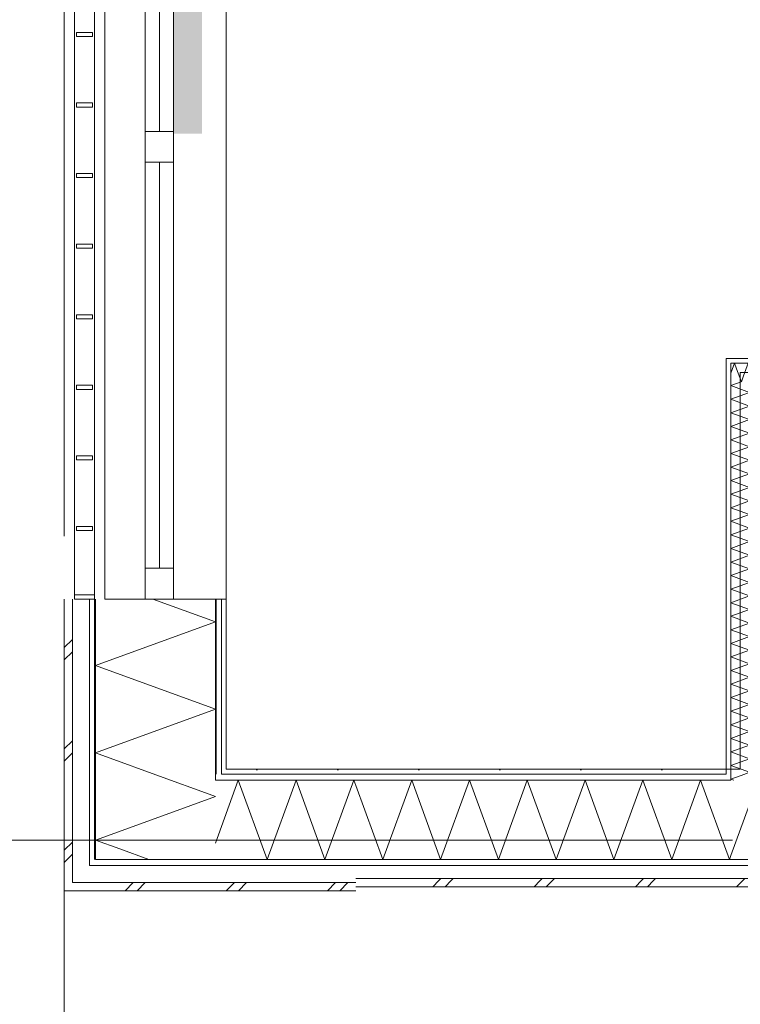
# Model space of a CAD drawing. Header units: millimetres. Extents: x -14925 to 266687, y -3550 to 35834.
# Tile 3 of 244: x -9885 to -8106, y -405 to 2025. Entities that reach past the tile are written whole.
import ezdxf
from ezdxf.enums import TextEntityAlignment as Align

# ---------------------------------------------------------------- set-up
doc = ezdxf.new("R2010")
doc.units = ezdxf.units.MM
doc.header["$MEASUREMENT"] = 0
doc.linetypes.add('B0204', pattern=[2600, 2000, -200, 200, -200])
for name, color, linetype in [('34 Balustrades', 7, 'Continuous'), ('A Stramien', 7, 'Continuous'), ('New_21 Buitenwanden', 7, 'Continuous'), ('New_21 Buitenwanden 2D arcering', 7, 'Continuous'), ('New_21 Buitenwanden Doorsnede-arcering', 7, 'Continuous'), ('New_21 Buitenwanden Laagscheidingslijnen', 7, 'Continuous'), ('New_21 Buitenwanden Ramen', 7, 'Continuous'), ('New_22 C Binnenwanden', 7, 'Continuous'), ('New_22 C Binnenwanden Doorsnede-arcering', 7, 'Continuous'), ('New_22 C Binnenwanden Laagscheidingslijnen', 7, 'Continuous'), ('New_Z Gebruiksopp Zone omranding', 7, 'Continuous'), ('Tekst_dim 1_ 100 .DO', 7, 'Continuous')]:
    doc.layers.add(name, color=color, linetype=linetype)
doc.styles.add('GENERATED_STYLE_2', font='verdana.ttf')
doc.dimstyles.new('GENERATED_STYLE__1', dxfattribs={"dimtxt": 400, "dimasz": 380, "dimexe": 0.18, "dimexo": 0.0625, "dimgap": 0, "dimtad": 1, "dimdec": 0, "dimzin": 0, "dimdsep": 46, "dimtxsty": 'GENERATED_STYLE_2', "dimblk": 'ARROWHEAD_7', "dimblk1": 'ARROWHEAD_7', "dimblk2": 'ARROWHEAD_7', "dimcen": 0.09, "dimse1": 1, "dimse2": 1, "dimclrd": 9, "dimclre": 9, "dimclrt": 9, "dimadec": 1, "dimazin": 0, "dimtfac": 1, "dimtdec": 4, "dimtmove": 0, "dimatfit": 3, "dimfxl": 1, "dimtolj": 1, "dimtzin": 0, "dimarcsym": 0})
pattern_1 = [(0, (0, 0), (0, 100), [])]
pattern_2 = [(90, (0, 0), (-100, 0), [])]
pattern_3 = [(0, (0, 0), (0, 346.41), [0, -200]), (0, (100, 173.2), (0, 346.41), [0, -200])]
pattern_4 = [(270, (0, 0), (100, 0), [])]

# ---------------------------------------------------------------- blocks, each defined once
blk = doc.blocks.new('*X950')
at = {"layer": 'New_22 C Binnenwanden Doorsnede-arcering', "color": 7, "linetype": 'Continuous', "lineweight": 0}
for p, q in [((-8129, 1152.8), (-8122.5, 1170.5)), ((-8103.4, 1131), (-8115.1, 1163.1)), ((-8103.4, 1131), (-8098, 1146))]:
    blk.add_line(p, q, dxfattribs=at)
blk = doc.blocks.new('*X951')
at = {"layer": 'New_22 C Binnenwanden Doorsnede-arcering', "color": 7, "linetype": 'Continuous', "lineweight": 0}
for p, q in [((-8122.5, 1170.5), (-8120.2, 1177)), ((-8115.1, 1163.1), (-8120.2, 1177)), ((-8098, 1146), (-8086.7, 1177)), ((-8083, 1166.9), (-8086.7, 1177))]:
    blk.add_line(p, q, dxfattribs=at)
blk = doc.blocks.new('*X952')
at = {"layer": 'New_22 C Binnenwanden Doorsnede-arcering', "color": 7, "linetype": 'Continuous', "lineweight": 0}
for p, q in [((-8069.9, 1131), (-8083, 1166.9)), ((-8069.9, 1131), (-8053.2, 1177)), ((-8036.5, 1131), (-8053.2, 1177)), ((-8036.5, 1131), (-8019.7, 1177)), ((-8003, 1131), (-8019.7, 1177)), ((-8003, 1131), (-7986.2, 1177)), ((-7969.5, 1131), (-7986.2, 1177)), ((-7969.5, 1131), (-7952.7, 1177)), ((-7936, 1131), (-7952.7, 1177)), ((-7936, 1131), (-7919.3, 1177)), ((-7902.5, 1131), (-7919.3, 1177)), ((-7902.5, 1131), (-7885.8, 1177)), ((-7869, 1131), (-7885.8, 1177)), ((-7869, 1131), (-7852.3, 1177)), ((-7835.6, 1131), (-7852.3, 1177)), ((-7835.6, 1131), (-7818.8, 1177)), ((-7802.1, 1131), (-7818.8, 1177)), ((-7802.1, 1131), (-7785.3, 1177)), ((-7768.6, 1131), (-7785.3, 1177)), ((-7768.6, 1131), (-7751.8, 1177)), ((-7735.1, 1131), (-7751.8, 1177)), ((-7735.1, 1131), (-7718.4, 1177)), ((-7701.6, 1131), (-7718.4, 1177)), ((-7701.6, 1131), (-7684.9, 1177)), ((-7668.1, 1131), (-7684.9, 1177)), ((-7668.1, 1131), (-7651.4, 1177)), ((-7634.6, 1131), (-7651.4, 1177)), ((-7634.6, 1131), (-7617.9, 1177)), ((-7601.2, 1131), (-7617.9, 1177)), ((-7601.2, 1131), (-7584.4, 1177)), ((-7567.7, 1131), (-7584.4, 1177)), ((-7567.7, 1131), (-7550.9, 1177)), ((-7534.2, 1131), (-7550.9, 1177)), ((-7534.2, 1131), (-7517.4, 1177)), ((-7500.7, 1131), (-7517.4, 1177)), ((-7500.7, 1131), (-7484, 1177)), ((-7467.2, 1131), (-7484, 1177)), ((-7467.2, 1131), (-7450.5, 1177)), ((-7433.7, 1131), (-7450.5, 1177)), ((-7433.7, 1131), (-7417, 1177)), ((-7400.2, 1131), (-7417, 1177)), ((-7400.2, 1131), (-7383.5, 1177)), ((-7366.8, 1131), (-7383.5, 1177)), ((-7366.8, 1131), (-7350, 1177)), ((-7333.3, 1131), (-7350, 1177)), ((-7333.3, 1131), (-7316.5, 1177)), ((-7299.8, 1131), (-7316.5, 1177)), ((-7299.8, 1131), (-7283, 1177)), ((-7266.3, 1131), (-7283, 1177)), ((-7266.3, 1131), (-7249.6, 1177)), ((-7232.8, 1131), (-7249.6, 1177)), ((-7232.8, 1131), (-7216.1, 1177)), ((-7199.3, 1131), (-7216.1, 1177)), ((-7199.3, 1131), (-7182.6, 1177)), ((-7165.8, 1131), (-7182.6, 1177)), ((-7165.8, 1131), (-7149.1, 1177)), ((-7133, 1132.8), (-7149.1, 1177))]:
    blk.add_line(p, q, dxfattribs=at)
blk = doc.blocks.new('*X953')
at = {"layer": 'New_22 C Binnenwanden Doorsnede-arcering', "color": 7, "linetype": 'Continuous', "lineweight": 0}
for p, q in [((-7132.4, 1131), (-7115.6, 1177)), ((-7098.9, 1131), (-7115.6, 1177)), ((-7098.9, 1131), (-7087, 1163.6)), ((-7132.4, 1131), (-7133, 1132.8))]:
    blk.add_line(p, q, dxfattribs=at)
blk = doc.blocks.new('*X954')
at = {"layer": 'New_22 C Binnenwanden Doorsnede-arcering', "color": 7, "linetype": 'Continuous', "lineweight": 0}
for p, q in [((-7087, 1163.6), (-7082.1, 1177)), ((-7065.4, 1131), (-7082.1, 1177)), ((-7065.4, 1131), (-7048.6, 1177)), ((-7031.9, 1131), (-7048.6, 1177)), ((-7031.9, 1131), (-7015.2, 1177)), ((-6998.4, 1131), (-7015.2, 1177)), ((-6998.4, 1131), (-6981.7, 1177)), ((-6964.9, 1131), (-6981.7, 1177)), ((-6964.9, 1131), (-6948.2, 1177)), ((-6931.4, 1131), (-6948.2, 1177)), ((-6931.4, 1131), (-6914.7, 1177)), ((-6898, 1131), (-6914.7, 1177)), ((-6898, 1131), (-6881.2, 1177)), ((-6864.5, 1131), (-6881.2, 1177)), ((-6864.5, 1131), (-6847.7, 1177)), ((-6831, 1131), (-6847.7, 1177)), ((-6831, 1131), (-6814.3, 1177)), ((-6797.5, 1131), (-6814.3, 1177)), ((-6797.5, 1131), (-6780.8, 1177)), ((-6764, 1131), (-6780.8, 1177)), ((-6764, 1131), (-6747.3, 1177)), ((-6730.5, 1131), (-6747.3, 1177)), ((-6730.5, 1131), (-6713.8, 1177)), ((-6697.1, 1131), (-6713.8, 1177)), ((-6697.1, 1131), (-6680.3, 1177)), ((-6663.6, 1131), (-6680.3, 1177)), ((-6663.6, 1131), (-6646.8, 1177)), ((-6630.1, 1131), (-6646.8, 1177)), ((-6630.1, 1131), (-6613.3, 1177)), ((-6596.6, 1131), (-6613.3, 1177)), ((-6596.6, 1131), (-6579.9, 1177)), ((-6563.1, 1131), (-6579.9, 1177)), ((-6563.1, 1131), (-6546.4, 1177)), ((-6529.6, 1131), (-6546.4, 1177)), ((-6529.6, 1131), (-6512.9, 1177)), ((-6496.1, 1131), (-6512.9, 1177)), ((-6496.1, 1131), (-6479.4, 1177)), ((-6462.7, 1131), (-6479.4, 1177)), ((-6462.7, 1131), (-6445.9, 1177)), ((-6429.2, 1131), (-6445.9, 1177)), ((-6429.2, 1131), (-6412.4, 1177)), ((-6395.7, 1131), (-6412.4, 1177)), ((-6395.7, 1131), (-6378.9, 1177)), ((-6362.2, 1131), (-6378.9, 1177)), ((-6362.2, 1131), (-6345.5, 1177)), ((-6328.7, 1131), (-6345.5, 1177)), ((-6328.7, 1131), (-6312, 1177)), ((-6295.2, 1131), (-6312, 1177)), ((-6295.2, 1131), (-6278.5, 1177)), ((-6261.7, 1131), (-6278.5, 1177)), ((-6261.7, 1131), (-6245, 1177)), ((-6228.3, 1131), (-6245, 1177)), ((-6228.3, 1131), (-6211.5, 1177)), ((-6194.8, 1131), (-6211.5, 1177)), ((-6194.8, 1131), (-6178, 1177)), ((-6161.3, 1131), (-6178, 1177)), ((-6161.3, 1131), (-6144.5, 1177)), ((-6127.8, 1131), (-6144.5, 1177)), ((-6127.8, 1131), (-6111.1, 1177)), ((-6094.3, 1131), (-6111.1, 1177)), ((-6094.3, 1131), (-6077.6, 1177)), ((-6060.8, 1131), (-6077.6, 1177)), ((-6060.8, 1131), (-6044.1, 1177)), ((-6027.3, 1131), (-6044.1, 1177)), ((-6027.3, 1131), (-6010.6, 1177)), ((-5993.9, 1131), (-6010.6, 1177)), ((-5993.9, 1131), (-5977.1, 1177)), ((-5960.4, 1131), (-5977.1, 1177)), ((-5960.4, 1131), (-5943.6, 1177)), ((-5926.9, 1131), (-5943.6, 1177)), ((-5926.9, 1131), (-5910.1, 1177)), ((-5893.4, 1131), (-5910.1, 1177)), ((-5893.4, 1131), (-5876.7, 1177)), ((-5859.9, 1131), (-5876.7, 1177)), ((-5859.9, 1131), (-5843.2, 1177)), ((-5826.4, 1131), (-5843.2, 1177)), ((-5826.4, 1131), (-5809.7, 1177)), ((-5793, 1131), (-5809.7, 1177)), ((-5793, 1131), (-5776.2, 1177)), ((-5759.5, 1131), (-5776.2, 1177)), ((-5759.5, 1131), (-5742.7, 1177)), ((-5726, 1131), (-5742.7, 1177)), ((-5726, 1131), (-5709.2, 1177)), ((-5692.5, 1131), (-5709.2, 1177)), ((-5692.5, 1131), (-5675.8, 1177)), ((-5659, 1131), (-5675.8, 1177)), ((-5659, 1131), (-5642.3, 1177)), ((-5625.5, 1131), (-5642.3, 1177)), ((-5625.5, 1131), (-5621, 1143.4))]:
    blk.add_line(p, q, dxfattribs=at)
blk = doc.blocks.new('Wall_149_3', base_point=(-5621, 1154))
at = {"layer": 'New_22 C Binnenwanden Doorsnede-arcering', "linetype": 'Continuous', "lineweight": 0, "true_color": 0x000000}
h = blk.add_hatch(dxfattribs=at)
h.set_pattern_fill('325_Houtachtig_plaatmate_E2', color=18, style=0, pattern_type=2)
h.set_pattern_definition(pattern_1)
h.paths.add_polyline_path([(-8141, 1177), (-8129, 1177), (-8141, 1189)])
h = blk.add_hatch(dxfattribs=at)
h.set_pattern_fill('325_Houtachtig_plaatmate_E2', color=18, style=0, pattern_type=2)
h.set_pattern_definition(pattern_1)
h.paths.add_polyline_path([(-8141, 1189), (-8129, 1177), (-8129, 1189)])
h = blk.add_hatch(dxfattribs=at)
h.set_pattern_fill('325_Houtachtig_plaatmate_E2', color=18, style=0, pattern_type=2)
h.set_pattern_definition(pattern_1)
h.paths.add_polyline_path([(-7145, 1189), (-8129, 1189), (-8129, 1177), (-7145, 1177)])
h = blk.add_hatch(dxfattribs=at)
h.set_pattern_fill('325_Houtachtig_plaatmate_E2', color=18, style=0, pattern_type=2)
h.set_pattern_definition(pattern_1)
h.paths.add_polyline_path([(-7133, 1189), (-7145, 1189), (-7145, 1177), (-7133, 1177)])
h = blk.add_hatch(dxfattribs=at)
h.set_pattern_fill('325_Houtachtig_plaatmate_E2', color=18, style=0, pattern_type=2)
h.set_pattern_definition(pattern_1)
h.paths.add_polyline_path([(-7075, 1189), (-7087, 1189), (-7087, 1177), (-7075, 1177)])
h = blk.add_hatch(dxfattribs=at)
h.set_pattern_fill('325_Houtachtig_plaatmate_E2', color=18, style=0, pattern_type=2)
h.set_pattern_definition(pattern_1)
h.paths.add_polyline_path([(-7075, 1177), (-5621, 1177), (-5621, 1189), (-7075, 1189)])
h = blk.add_hatch(dxfattribs=at)
h.set_pattern_fill('325_Houtachtig_plaatmate_E2', color=18, style=0, pattern_type=2)
h.set_pattern_definition(pattern_1)
h.paths.add_polyline_path([(-8083, 1119), (-8071, 1119), (-8083, 1131)])
h = blk.add_hatch(dxfattribs=at)
h.set_pattern_fill('325_Houtachtig_plaatmate_E2', color=18, style=0, pattern_type=2)
h.set_pattern_definition(pattern_1)
h.paths.add_polyline_path([(-8083, 1131), (-8071, 1119), (-8071, 1131)])
h = blk.add_hatch(dxfattribs=at)
h.set_pattern_fill('325_Houtachtig_plaatmate_E2', color=18, style=0, pattern_type=2)
h.set_pattern_definition(pattern_1)
h.paths.add_polyline_path([(-8071, 1119), (-5621, 1119), (-5621, 1131), (-8071, 1131)])
at = {"layer": 'New_22 C Binnenwanden', "color": 1, "linetype": 'Continuous', "lineweight": 0, "flags": 128}
for points in [[(-8141, 1189), (-8141, 1177)], [(-7145, 1189), (-8141, 1189)], [(-5621, 1189), (-7075, 1189)], [(-5621, 1177), (-5621, 1189)], [(-5621, 1131), (-5621, 1177)], [(-8071, 1119), (-5621, 1119)], [(-5621, 1119), (-5621, 1131)]]:
    blk.add_lwpolyline(points, dxfattribs=at)
at = {"layer": 'New_22 C Binnenwanden Laagscheidingslijnen', "color": 1, "linetype": 'Continuous', "lineweight": 0}
for p, q in [((-8129, 1177), (-8129, 1131)), ((-8129, 1177), (-7145, 1177)), ((-7145, 1177), (-7133, 1177)), ((-7133, 1189), (-7133, 1177)), ((-7087, 1177), (-7087, 1189)), ((-7087, 1177), (-7075, 1177)), ((-7075, 1177), (-5621, 1177)), ((-8083, 1131), (-8083, 1119)), ((-8083, 1131), (-7133, 1131)), ((-7133, 1131), (-7087, 1131)), ((-7087, 1131), (-5621, 1131))]:
    blk.add_line(p, q, dxfattribs=at)
at = {"layer": 'New_22 C Binnenwanden', "color": 1, "lineweight": 0}
for name in ['*X950', '*X951', '*X952', '*X953', '*X954']:
    blk.add_blockref(name, (0, 0), dxfattribs=at)
blk = doc.blocks.new('*X962')
at = {"layer": 'New_22 C Binnenwanden Doorsnede-arcering', "color": 7, "linetype": 'Continuous', "lineweight": 0}
for p in [(-8095.2, 163), (-8121.6, 148)]:
    blk.add_line(p, (-8129, 150.7), dxfattribs=at)
blk = doc.blocks.new('*X963')
at = {"layer": 'New_22 C Binnenwanden Doorsnede-arcering', "color": 7, "linetype": 'Continuous', "lineweight": 0}
for q in [(-8103.8, 175), (-8095.2, 163)]:
    blk.add_line((-8083, 167.4), q, dxfattribs=at)
blk = doc.blocks.new('*X964')
at = {"layer": 'New_22 C Binnenwanden Doorsnede-arcering', "color": 7, "linetype": 'Continuous', "lineweight": 0}
for p, q in [((-8103.6, 1131), (-8129, 1121.8)), ((-8083, 1105), (-8129, 1121.8)), ((-8083, 1105), (-8129, 1088.3)), ((-8083, 1071.5), (-8129, 1088.3)), ((-8083, 1071.5), (-8129, 1054.8)), ((-8083, 1038), (-8129, 1054.8)), ((-8083, 1038), (-8129, 1021.3)), ((-8083, 1004.6), (-8129, 1021.3)), ((-8083, 1004.6), (-8129, 987.8)), ((-8083, 971.1), (-8129, 987.8)), ((-8083, 971.1), (-8129, 954.3)), ((-8083, 937.6), (-8129, 954.3)), ((-8083, 937.6), (-8129, 920.8)), ((-8083, 904.1), (-8129, 920.8)), ((-8083, 904.1), (-8129, 887.4)), ((-8083, 870.6), (-8129, 887.4)), ((-8083, 870.6), (-8129, 853.9)), ((-8083, 837.1), (-8129, 853.9)), ((-8083, 837.1), (-8129, 820.4)), ((-8083, 803.6), (-8129, 820.4)), ((-8083, 803.6), (-8129, 786.9)), ((-8083, 770.2), (-8129, 786.9)), ((-8083, 770.2), (-8129, 753.4)), ((-8083, 736.7), (-8129, 753.4)), ((-8083, 736.7), (-8129, 719.9)), ((-8083, 703.2), (-8129, 719.9)), ((-8083, 703.2), (-8129, 686.4)), ((-8083, 669.7), (-8129, 686.4)), ((-8083, 669.7), (-8129, 653)), ((-8083, 636.2), (-8129, 653)), ((-8083, 636.2), (-8129, 619.5)), ((-8083, 602.7), (-8129, 619.5)), ((-8083, 602.7), (-8129, 586)), ((-8083, 569.2), (-8129, 586)), ((-8083, 569.2), (-8129, 552.5)), ((-8083, 535.8), (-8129, 552.5)), ((-8083, 535.8), (-8129, 519)), ((-8083, 502.3), (-8129, 519)), ((-8083, 502.3), (-8129, 485.5)), ((-8083, 468.8), (-8129, 485.5)), ((-8083, 468.8), (-8129, 452.1)), ((-8083, 435.3), (-8129, 452.1)), ((-8083, 435.3), (-8129, 418.6)), ((-8083, 401.8), (-8129, 418.6)), ((-8083, 401.8), (-8129, 385.1)), ((-8083, 368.3), (-8129, 385.1)), ((-8083, 368.3), (-8129, 351.6)), ((-8083, 334.9), (-8129, 351.6)), ((-8083, 334.9), (-8129, 318.1)), ((-8083, 301.4), (-8129, 318.1)), ((-8083, 301.4), (-8129, 284.6)), ((-8083, 267.9), (-8129, 284.6)), ((-8083, 267.9), (-8129, 251.1)), ((-8083, 234.4), (-8129, 251.1)), ((-8083, 234.4), (-8129, 217.7)), ((-8083, 200.9), (-8129, 217.7)), ((-8083, 200.9), (-8129, 184.2)), ((-8103.8, 175), (-8129, 184.2))]:
    blk.add_line(p, q, dxfattribs=at)
blk = doc.blocks.new('Wall_151_3', base_point=(-8106, 1154))
at = {"layer": 'New_22 C Binnenwanden Doorsnede-arcering', "linetype": 'Continuous', "lineweight": 0, "true_color": 0x000000}
h = blk.add_hatch(dxfattribs=at)
h.set_pattern_fill('325_Houtachtig_plaatmate_E2', color=18, style=0, pattern_type=2)
h.set_pattern_definition(pattern_2)
h.paths.add_polyline_path([(-8141, 1177), (-8141, 175), (-8129, 175), (-8129, 1177)])
h = blk.add_hatch(dxfattribs=at)
h.set_pattern_fill('325_Houtachtig_plaatmate_E2', color=18, style=0, pattern_type=2)
h.set_pattern_definition(pattern_2)
h.paths.add_polyline_path([(-8083, 1119), (-8083, 175), (-8071, 175), (-8071, 1119)])
h = blk.add_hatch(dxfattribs=at)
h.set_pattern_fill('325_Houtachtig_plaatmate_E2', color=18, style=0, pattern_type=2)
h.set_pattern_definition(pattern_2)
h.paths.add_polyline_path([(-8129, 175), (-8141, 175), (-8141, 163), (-8129, 163)])
h = blk.add_hatch(dxfattribs=at)
h.set_pattern_fill('325_Houtachtig_plaatmate_E2', color=18, style=0, pattern_type=2)
h.set_pattern_definition(pattern_2)
h.paths.add_polyline_path([(-8071, 175), (-8083, 175), (-8083, 163), (-8071, 163)])
at = {"layer": 'New_21 Buitenwanden Laagscheidingslijnen', "color": 1, "linetype": 'Continuous', "lineweight": 0}
for p, q in [((-8141, 175), (-8141, 163)), ((-8129, 175), (-8129, 163)), ((-8083, 163), (-8083, 175)), ((-8071, 163), (-8071, 175)), ((-8129, 163), (-8129, 148)), ((-8083, 148), (-8083, 163))]:
    blk.add_line(p, q, dxfattribs=at)
at = {"layer": 'New_22 C Binnenwanden', "color": 1, "linetype": 'Continuous', "lineweight": 0, "flags": 128}
for points in [[(-8141, 1177), (-8141, 175)], [(-8071, 175), (-8071, 1119)]]:
    blk.add_lwpolyline(points, dxfattribs=at)
at = {"layer": 'New_22 C Binnenwanden Laagscheidingslijnen', "color": 1, "linetype": 'Continuous', "lineweight": 0}
for p, q in [((-8129, 1177), (-8129, 1131)), ((-8129, 175), (-8129, 1131)), ((-8083, 1131), (-8083, 1119)), ((-8083, 175), (-8083, 1119))]:
    blk.add_line(p, q, dxfattribs=at)
at = {"layer": 'New_22 C Binnenwanden', "color": 1, "lineweight": 0}
for name in ['*X964', '*X963', '*X962']:
    blk.add_blockref(name, (0, 0), dxfattribs=at)
blk = doc.blocks.new('*X980')
at = {"layer": 'New_21 Buitenwanden Doorsnede-arcering', "color": 7, "linetype": 'Continuous', "lineweight": 0}
for p, q in [((-9625, -125), (-9605, -105)), ((-9595, -125), (-9575, -105)), ((-9375, -125), (-9355, -105)), ((-9345, -125), (-9325, -105)), ((-9125, -125), (-9105, -105)), ((-9095, -125), (-9075, -105))]:
    blk.add_line(p, q, dxfattribs=at)
blk = doc.blocks.new('*X981')
at = {"layer": 'New_21 Buitenwanden Doorsnede-arcering', "color": 7, "linetype": 'Continuous', "lineweight": 0}
for p, q in [((-9402, -7.8), (-9345.3, 148)), ((-9274, -48), (-9345.3, 148)), ((-9274, -48), (-9202.6, 148)), ((-9131.3, -48), (-9202.6, 148)), ((-9131.3, -48), (-9059.9, 148)), ((-9055, 134.4), (-9059.9, 148))]:
    blk.add_line(p, q, dxfattribs=at)
blk = doc.blocks.new('Wall_155_3', base_point=(-9375, 175))
at = {"layer": 'New_21 Buitenwanden Doorsnede-arcering', "linetype": 'Continuous', "lineweight": 0, "true_color": 0x000000}
h = blk.add_hatch(dxfattribs=at)
h.set_pattern_fill('720_Gips_0003', color=18, style=0, pattern_type=2)
h.set_pattern_definition(pattern_3)
h.paths.add_polyline_path([(-9387, 166), (-9375, 175), (-9387, 175)])
h = blk.add_hatch(dxfattribs=at)
h.set_pattern_fill('720_Gips_0003', color=18, style=0, pattern_type=2)
h.set_pattern_definition(pattern_3)
h.paths.add_polyline_path([(-9375, 175), (-9387, 166), (-9387, 163), (-9375, 163)])
h = blk.add_hatch(dxfattribs=at)
h.set_pattern_fill('720_Gips_0003', color=18, style=0, pattern_type=2)
h.set_pattern_definition(pattern_3)
h.paths.add_polyline_path([(-9375, 163), (-9055, 163), (-9055, 175), (-9375, 175)])
h = blk.add_hatch(dxfattribs=at)
h.set_pattern_fill('325_Houtachtig_plaatmate_E2', color=18, style=0, pattern_type=2)
h.set_pattern_definition(pattern_1)
h.paths.add_polyline_path([(-9402, 163), (-9402, 154.8), (-9391, 163)])
h = blk.add_hatch(dxfattribs=at)
h.set_pattern_fill('325_Houtachtig_plaatmate_E2', color=18, style=0, pattern_type=2)
h.set_pattern_definition(pattern_1)
h.paths.add_polyline_path([(-9387, 163), (-9391, 163), (-9402, 154.8), (-9402, 148), (-9387, 148)])
h = blk.add_hatch(dxfattribs=at)
h.set_pattern_fill('325_Houtachtig_plaatmate_E2', color=18, style=0, pattern_type=2)
h.set_pattern_definition(pattern_1)
h.paths.add_polyline_path([(-9387, 148), (-9055, 148), (-9055, 163), (-9387, 163)])
h = blk.add_hatch(dxfattribs=at)
h.set_pattern_fill('325_Houtachtig_plaatmate_E2', color=18, style=0, pattern_type=2)
h.set_pattern_definition(pattern_1)
h.paths.add_polyline_path([(-9698, -63), (-9698, -48), (-9713, -48), (-9713, -63)])
h = blk.add_hatch(dxfattribs=at)
h.set_pattern_fill('325_Houtachtig_plaatmate_E2', color=18, style=0, pattern_type=2)
h.set_pattern_definition(pattern_1)
h.paths.add_polyline_path([(-9692.3, -63), (-9672.3, -48), (-9698, -48), (-9698, -63)])
h = blk.add_hatch(dxfattribs=at)
h.set_pattern_fill('325_Houtachtig_plaatmate_E2', color=18, style=0, pattern_type=2)
h.set_pattern_definition(pattern_1)
h.paths.add_polyline_path([(-9692.3, -63), (-9055, -63), (-9055, -48), (-9672.3, -48)])
at = {"layer": 'New_21 Buitenwanden', "color": 9, "linetype": 'Continuous', "lineweight": 0, "flags": 128}
for points in [[(-9055, 175), (-9375, 175)], [(-9775, -125), (-9775, -105)], [(-9775, -125), (-9055, -125)]]:
    blk.add_lwpolyline(points, dxfattribs=at)
at = {"layer": 'New_21 Buitenwanden Laagscheidingslijnen', "color": 9, "linetype": 'Continuous', "lineweight": 0}
for p, q in [((-9387, 175), (-9387, 166)), ((-9402, 163), (-9402, 154.8)), ((-9402, 154.8), (-9402, 148)), ((-9402, 148), (-9387, 148)), ((-9387, 166), (-9387, 163)), ((-9387, 163), (-9375, 163)), ((-9387, 148), (-9055, 148)), ((-9375, 163), (-9055, 163)), ((-9713, -48), (-9713, -63)), ((-9672.3, -48), (-9698, -48)), ((-9672.3, -48), (-9402, -48)), ((-9402, -48), (-9055, -48)), ((-9755, -63), (-9755, -105)), ((-9698, -63), (-9713, -63)), ((-9692.3, -63), (-9698, -63)), ((-9692.3, -63), (-9055, -63)), ((-9748.3, -105), (-9755, -105)), ((-9748.3, -105), (-9713, -105)), ((-9713, -105), (-9055, -105))]:
    blk.add_line(p, q, dxfattribs=at)
at = {"layer": 'New_21 Buitenwanden', "color": 1, "lineweight": 0}
for name in ['*X981', '*X980']:
    blk.add_blockref(name, (0, 0), dxfattribs=at)
blk = doc.blocks.new('Rnx horizontaal 26[17]_3')
at = {"layer": 'New_21 Buitenwanden Ramen', "color": 7, "linetype": 'Continuous', "lineweight": 0}
for p, q in [((-9675, 595), (-9675, 2827)), ((-9675, 2827), (-9655, 2827)), ((-9655, 2827), (-9613, 2827)), ((-9613, 2827), (-9598, 2827)), ((-9598, 2827), (-9575, 2827)), ((-9575, 2751), (-9575, 2827)), ((-9575, 2827), (-9505, 2827)), ((-9575, 2827), (-9505, 2827)), ((-9505, 2827), (-9505, 2751)), ((-9505, 2827), (-9402, 2827)), ((-9505, 2827), (-9402, 2827)), ((-9402, 2827), (-9387, 2827)), ((-9402, 2827), (-9387, 2827)), ((-9387, 2827), (-9375, 2827)), ((-9387, 2827), (-9375, 2827)), ((-9375, 2827), (-9375, 2839)), ((-9375, 2827), (-9375, 2839)), ((-9375, 595), (-9375, 2827)), ((-9505, 2751), (-9575, 2751)), ((-9575, 1749), (-9575, 2751)), ((-9540, 1749), (-9540, 2751)), ((-9505, 2751), (-9505, 1749)), ((-9575, 1711), (-9575, 1749)), ((-9575, 1749), (-9505, 1749)), ((-9505, 1749), (-9505, 1711)), ((-9575, 1673), (-9575, 1711)), ((-9505, 1711), (-9505, 1673)), ((-9505, 1673), (-9575, 1673)), ((-9575, 671), (-9575, 1673)), ((-9540, 671), (-9540, 1673)), ((-9505, 1673), (-9505, 671)), ((-9575, 595), (-9575, 671)), ((-9575, 671), (-9505, 671)), ((-9505, 671), (-9505, 595)), ((-9675, 595), (-9655, 595)), ((-9655, 595), (-9613, 595)), ((-9613, 595), (-9598, 595)), ((-9598, 595), (-9575, 595)), ((-9575, 595), (-9505, 595)), ((-9575, 595), (-9505, 595)), ((-9505, 595), (-9402, 595)), ((-9505, 595), (-9402, 595)), ((-9402, 595), (-9387, 595)), ((-9402, 595), (-9387, 595)), ((-9387, 595), (-9375, 595)), ((-9387, 595), (-9375, 595)), ((-9375, 595), (-9375, 583)), ((-9375, 595), (-9375, 583))]:
    blk.add_line(p, q, dxfattribs=at)
blk = doc.blocks.new('Wall_257_3', base_point=(-9375, 3905))
at = {"layer": 'New_21 Buitenwanden 2D arcering', "linetype": 'Continuous', "lineweight": 0, "true_color": 0xffffff}
blk.add_hatch(color=7, dxfattribs=at).paths.add_polyline_path([(-9505, 2827), (-9505, 1744), (-9435, 1744), (-9435, 2827)])
at = {"layer": 'New_21 Buitenwanden', "color": 9, "linetype": 'Continuous', "lineweight": 0}
for p, q in [((-9675, 595), (-9655, 595)), ((-9655, 595), (-9613, 595)), ((-9613, 595), (-9598, 595)), ((-9598, 595), (-9575, 595)), ((-9575, 595), (-9505, 595)), ((-9505, 595), (-9402, 595)), ((-9402, 595), (-9387, 595)), ((-9387, 595), (-9375, 595)), ((-9375, 595), (-9375, 583))]:
    blk.add_line(p, q, dxfattribs=at)
at = {"layer": 'New_21 Buitenwanden Ramen', "color": 7, "linetype": 'Continuous', "lineweight": 0}
blk.add_blockref('Rnx horizontaal 26[17]_3', (0, 0), dxfattribs=at)
blk = doc.blocks.new('*X1483')
at = {"layer": 'New_21 Buitenwanden Doorsnede-arcering', "color": 7, "linetype": 'Continuous', "lineweight": 0}
for p, q in [((-9444.2, 123.1), (-9402, 107.7)), ((-9523.8, 63.4), (-9402, 107.7)), ((-9637.6, -22), (-9566.1, -48))]:
    blk.add_line(p, q, dxfattribs=at)
blk = doc.blocks.new('*X1485')
at = {"layer": 'New_21 Buitenwanden Doorsnede-arcering', "color": 7, "linetype": 'Continuous', "lineweight": 0}
for p, q in [((-9775, 475), (-9755, 495)), ((-9775, 445), (-9755, 465)), ((-9775, 225), (-9755, 245)), ((-9775, 195), (-9770, 200)), ((-9770, 200), (-9755, 215)), ((-9775, -25), (-9755, -5)), ((-9775, -55), (-9755, -35))]:
    blk.add_line(p, q, dxfattribs=at)
blk = doc.blocks.new('*X1486')
at = {"layer": 'New_21 Buitenwanden Doorsnede-arcering', "color": 7, "linetype": 'Continuous', "lineweight": 0}
for p, q in [((-9556.7, 595), (-9402, 538.7)), ((-9698, 430.9), (-9402, 538.7)), ((-9698, 430.9), (-9402, 323.2)), ((-9698, 215.5), (-9402, 323.2)), ((-9698, 215.5), (-9512.6, 148))]:
    blk.add_line(p, q, dxfattribs=at)
blk = doc.blocks.new('*X1487')
at = {"layer": 'New_21 Buitenwanden Doorsnede-arcering', "color": 7, "linetype": 'Continuous', "lineweight": 0}
for p, q in [((-9512.6, 148), (-9444.2, 123.1)), ((-9698, 0), (-9523.8, 63.4)), ((-9698, 0), (-9637.6, -22))]:
    blk.add_line(p, q, dxfattribs=at)
blk = doc.blocks.new('Wall_258_3', base_point=(-9375, 595))
at = {"layer": 'New_21 Buitenwanden Doorsnede-arcering', "linetype": 'Continuous', "lineweight": 0, "true_color": 0x000000}
h = blk.add_hatch(dxfattribs=at)
h.set_pattern_fill('325_Houtachtig_plaatmate_E2', color=18, style=0, pattern_type=2)
h.set_pattern_definition(pattern_4)
h.paths.add_polyline_path([(-9698, -48), (-9698, 595), (-9713, 595), (-9713, -48)])
h = blk.add_hatch(dxfattribs=at)
h.set_pattern_fill('325_Houtachtig_plaatmate_E2', color=18, style=0, pattern_type=2)
h.set_pattern_definition(pattern_4)
h.paths.add_polyline_path([(-9391, 163), (-9387, 166), (-9387, 595), (-9402, 595), (-9402, 163)])
h = blk.add_hatch(dxfattribs=at)
h.set_pattern_fill('720_Gips_0003', color=18, style=0, pattern_type=2)
h.set_pattern_definition([(270, (0, 0), (346.41, 0), [0, -200]), (270, (173.2, -100), (346.41, 0), [0, -200])])
h.paths.add_polyline_path([(-9375, 175), (-9375, 595), (-9387, 595), (-9387, 175)])
h = blk.add_hatch(dxfattribs=at)
h.set_pattern_fill('325_Houtachtig_plaatmate_E2', color=18, style=0, pattern_type=2)
h.set_pattern_definition(pattern_4)
h.paths.add_polyline_path([(-9387, 166), (-9391, 163), (-9387, 163)])
at = {"layer": 'New_21 Buitenwanden', "color": 9, "linetype": 'Continuous', "lineweight": 0, "flags": 128}
for points in [[(-9775, 595), (-9775, -105)], [(-9375, 175), (-9375, 595)]]:
    blk.add_lwpolyline(points, dxfattribs=at)
at = {"layer": 'New_21 Buitenwanden Laagscheidingslijnen', "color": 9, "linetype": 'Continuous', "lineweight": 0}
for p, q in [((-9755, 595), (-9755, -63)), ((-9713, 595), (-9713, -48)), ((-9698, 595), (-9698, 148)), ((-9402, 595), (-9402, 163)), ((-9387, 595), (-9387, 175)), ((-9387, 175), (-9387, 166)), ((-9698, 148), (-9698, -48)), ((-9402, 163), (-9402, 154.75)), ((-9402, 154.75), (-9402, 148)), ((-9387, 166), (-9387, 163)), ((-9713, -48), (-9713, -63)), ((-9672.33, -48), (-9698, -48)), ((-9672.33, -48), (-9402, -48)), ((-9755, -63), (-9755, -105))]:
    blk.add_line(p, q, dxfattribs=at)
at = {"layer": 'New_21 Buitenwanden', "color": 1, "lineweight": 0}
for name in ['*X1486', '*X1485', '*X1487', '*X1483']:
    blk.add_blockref(name, (0, 0), dxfattribs=at)
blk = doc.blocks.new('*X1494')
at = {"layer": 'New_21 Buitenwanden Doorsnede-arcering', "color": 7, "linetype": 'Continuous', "lineweight": 0}
for p, q in [((-8850, -100), (-8845, -95)), ((-8820, -100), (-8815, -95)), ((-8600, -100), (-8595, -95)), ((-8570, -100), (-8565, -95)), ((-8350, -100), (-8345, -95)), ((-8320, -100), (-8315, -95)), ((-8100, -100), (-8095, -95)), ((-8070, -100), (-8065, -95)), ((-7850, -100), (-7845, -95)), ((-7820, -100), (-7815, -95)), ((-7600, -100), (-7595, -95)), ((-7570, -100), (-7565, -95)), ((-7350, -100), (-7345, -95)), ((-7320, -100), (-7315, -95)), ((-7100, -100), (-7095, -95)), ((-8865, -115), (-8850, -100)), ((-8835, -115), (-8820, -100)), ((-8615, -115), (-8600, -100)), ((-8585, -115), (-8570, -100)), ((-8365, -115), (-8350, -100)), ((-8335, -115), (-8320, -100)), ((-8115, -115), (-8100, -100)), ((-8085, -115), (-8070, -100)), ((-7865, -115), (-7850, -100)), ((-7835, -115), (-7820, -100)), ((-7615, -115), (-7600, -100)), ((-7585, -115), (-7570, -100)), ((-7365, -115), (-7350, -100)), ((-7335, -115), (-7320, -100)), ((-7115, -115), (-7100, -100))]:
    blk.add_line(p, q, dxfattribs=at)
blk = doc.blocks.new('*X1496')
at = {"layer": 'New_21 Buitenwanden Doorsnede-arcering', "color": 7, "linetype": 'Continuous', "lineweight": 0}
for p, q in [((-8988.6, -48), (-8917.3, 148)), ((-8845.9, -48), (-8917.3, 148)), ((-8845.9, -48), (-8774.6, 148)), ((-8703.3, -48), (-8774.6, 148)), ((-8703.3, -48), (-8631.9, 148)), ((-8560.6, -48), (-8631.9, 148)), ((-8560.6, -48), (-8489.2, 148)), ((-8417.9, -48), (-8489.2, 148)), ((-8417.9, -48), (-8346.6, 148)), ((-8275.2, -48), (-8346.6, 148)), ((-8275.2, -48), (-8203.9, 148)), ((-8132.6, -48), (-8203.9, 148)), ((-8988.6, -48), (-9055, 134.4)), ((-8132.6, -48), (-8129, -38.2))]:
    blk.add_line(p, q, dxfattribs=at)
blk = doc.blocks.new('*X1497')
at = {"layer": 'New_21 Buitenwanden Doorsnede-arcering', "color": 7, "linetype": 'Continuous', "lineweight": 0}
blk.add_line((-8129, -38.2), (-8083, 88.1), dxfattribs=at)
blk = doc.blocks.new('Wall_261_3', base_point=(-9055, 175))
at = {"layer": 'New_21 Buitenwanden Doorsnede-arcering', "linetype": 'Continuous', "lineweight": 0, "true_color": 0x000000}
h = blk.add_hatch(dxfattribs=at)
h.set_pattern_fill('720_Gips_0003', color=18, style=0, pattern_type=2)
h.set_pattern_definition(pattern_3)
h.paths.add_polyline_path([(-8141, 175), (-9055, 175), (-9055, 163), (-8141, 163)])
h = blk.add_hatch(dxfattribs=at)
h.set_pattern_fill('325_Houtachtig_plaatmate_E2', color=18, style=0, pattern_type=2)
h.set_pattern_definition(pattern_1)
h.paths.add_polyline_path([(-8141, 163), (-9055, 163), (-9055, 148), (-8141, 148)])
h = blk.add_hatch(dxfattribs=at)
h.set_pattern_fill('325_Houtachtig_plaatmate_E2', color=18, style=0, pattern_type=2)
h.set_pattern_definition(pattern_1)
h.paths.add_polyline_path([(-8129, 163), (-8141, 163), (-8141, 148), (-8129, 148)])
h = blk.add_hatch(dxfattribs=at)
h.set_pattern_fill('325_Houtachtig_plaatmate_E2', color=18, style=0, pattern_type=2)
h.set_pattern_definition(pattern_1)
h.paths.add_polyline_path([(-9055, -63), (-7095, -63), (-7095, -48), (-9055, -48)])
at = {"layer": 'New_21 Buitenwanden', "color": 9, "linetype": 'Continuous', "lineweight": 0, "flags": 128}
for points in [[(-8141, 175), (-9055, 175)], [(-9055, -115), (-7095, -115)]]:
    blk.add_lwpolyline(points, dxfattribs=at)
at = {"layer": 'New_21 Buitenwanden Laagscheidingslijnen', "color": 1, "linetype": 'Continuous', "lineweight": 0}
for p, q in [((-8141, 175), (-8141, 163)), ((-8129, 163), (-8129, 148))]:
    blk.add_line(p, q, dxfattribs=at)
at = {"layer": 'New_21 Buitenwanden Laagscheidingslijnen', "color": 9, "linetype": 'Continuous', "lineweight": 0}
for p, q in [((-9055, 163), (-8141, 163)), ((-9055, 148), (-8141, 148)), ((-8141, 148), (-8129, 148)), ((-9055, -48), (-8129, -48)), ((-8129, -48), (-8083, -48)), ((-9055, -63), (-7095, -63)), ((-9055, -95), (-7095, -95))]:
    blk.add_line(p, q, dxfattribs=at)
at = {"layer": 'New_21 Buitenwanden', "color": 1, "lineweight": 0}
for name in ['*X1496', '*X1497', '*X1494']:
    blk.add_blockref(name, (0, 0), dxfattribs=at)
blk = doc.blocks.new('Railing_23_3')
at = {"layer": '34 Balustrades', "color": 9, "linetype": 'Continuous', "lineweight": 0, "flags": 128}
for points in [[(-9700, 3905), (-9750, 3905), (-9750, 595), (-9700, 595)], [(-9700, 3905), (-9750, 3905), (-9750, 595), (-9700, 595)], [(-9700, 605), (-9750, 605), (-9750, 595), (-9700, 595)]]:
    blk.add_lwpolyline(points, close=True, dxfattribs=at)
at = {"layer": '34 Balustrades', "color": 7, "linetype": 'Continuous', "lineweight": 0, "flags": 128}
for points in [[(-9705, 1993.7), (-9745, 1993.7), (-9745, 1983.7), (-9705, 1983.7)], [(-9705, 1819.5), (-9745, 1819.5), (-9745, 1809.5), (-9705, 1809.5)], [(-9705, 1645.3), (-9745, 1645.3), (-9745, 1635.3), (-9705, 1635.3)], [(-9705, 1471.1), (-9745, 1471.1), (-9745, 1461.1), (-9705, 1461.1)], [(-9705, 1296.8), (-9745, 1296.8), (-9745, 1286.8), (-9705, 1286.8)], [(-9705, 1122.6), (-9745, 1122.6), (-9745, 1112.6), (-9705, 1112.6)], [(-9705, 948.4), (-9745, 948.4), (-9745, 938.4), (-9705, 938.4)], [(-9705, 774.2), (-9745, 774.2), (-9745, 764.2), (-9705, 764.2)]]:
    blk.add_lwpolyline(points, close=True, dxfattribs=at)
blk = doc.blocks.new('Standard grid marker_3')
at = {"layer": 'A Stramien', "color": 7, "linetype": 'B0204', "lineweight": 0}
blk.add_line((1000, 0), (46550, 0), dxfattribs=at)
at = {"layer": 'A Stramien', "color": 9, "lineweight": 0, "style": 'GENERATED_STYLE_2'}
for tag, p in [('AC_MarkerText_1_0', (-600, 206.1)), ('AC_MarkerText_1_1', (48150, 206.1))]:
    blk.add_attdef(tag, text='', height=400, dxfattribs=at).set_placement(p, align=Align.TOP_CENTER)
blk = doc.blocks.new('Standard grid marker_2')
at = {"layer": 'A Stramien', "color": 7, "linetype": 'B0204', "lineweight": 0}
blk.add_line((1000, 0), (24500, 0), dxfattribs=at)
at = {"layer": 'A Stramien', "color": 9, "lineweight": 0, "style": 'GENERATED_STYLE_2'}
blk.add_attdef('AC_MarkerText_1', text='', height=400, rotation=90, dxfattribs=at).set_placement((-948.6, -142.5), align=Align.TOP_CENTER)
blk = doc.blocks.new('*D1766')
at = {"layer": 'Tekst_dim 1_ 100 .DO', "color": 9, "linetype": 'Continuous', "lineweight": 0}
for p, q in [((-12775, 18025), (-12775, 18325)), ((-12400, 18125), (-13150, 18125)), ((-12775, -25), (-12775, 18025)), ((-12775, -325), (-12775, -25)), ((-12400, -125), (-13150, -125))]:
    blk.add_line(p, q, dxfattribs=at)
for centre in [(-12775, 18125), (-12775, -125)]:
    blk.add_circle(centre, 100, dxfattribs=at)
at = {"layer": 'Tekst_dim 1_ 100 .DO', "color": 9, "lineweight": 0, "insert": (-12855, 8028.3), "char_height": 400, "attachment_point": 7, "rotation": 90, "style": 'GENERATED_STYLE_2'}
blk.add_mtext('\\A1;{\\pql;\\fVerdana|b0|i0|c0|p0;\\W1.000000;18.250}', dxfattribs=at)
blk = doc.blocks.new('ARROWHEAD_7')
at = {"color": 0, "linetype": 'Continuous', "lineweight": 0}
for p, q in [((0, -0.25), (0, 0.25)), ((0, 0), (-1, 0)), ((-0.25, 0), (0.25, 0))]:
    blk.add_line(p, q, dxfattribs=at)
blk.add_circle((0, 0), 0.25, dxfattribs=at)
blk = doc.blocks.new('*D1767')
at = {"layer": 'Tekst_dim 1_ 100 .DO', "color": 9, "linetype": 'Continuous', "lineweight": 0}
for p, q in [((-11275, -25), (-11275, 100)), ((-10900, 0), (-11650, 0)), ((-11275, -325), (-11275, -25)), ((-10900, -125), (-11650, -125))]:
    blk.add_line(p, q, dxfattribs=at)
for centre in [(-11275, 0), (-11275, -125)]:
    blk.add_circle(centre, 100, dxfattribs=at)
at = {"layer": 'Tekst_dim 1_ 100 .DO', "color": 9, "lineweight": 0, "insert": (-11355, -1271.3), "char_height": 400, "attachment_point": 7, "rotation": 90, "style": 'GENERATED_STYLE_2'}
blk.add_mtext('\\A1;{\\pql;\\fVerdana|b0|i0|c0|p0;\\W1.000000;125}', dxfattribs=at)

msp = doc.modelspace()

# ---------------------------------------------------------------- linework, layer by layer
at = {"layer": 'New_Z Gebruiksopp Zone omranding', "color": 254, "linetype": 'Continuous', "lineweight": 0, "true_color": 0xe4e3c5, "flags": 128}
msp.add_lwpolyline([(-7110, 4325), (-9375, 4325), (-9375, 175), (-8106, 175), (-8106, 1154), (-7110, 1154)], close=True, dxfattribs=at)

# ---------------------------------------------------------------- block references
at = {"layer": '34 Balustrades', "color": 9, "linetype": 'Continuous', "lineweight": 0}
msp.add_blockref('Railing_23_3', (0, 0), dxfattribs=at)
at = {"layer": 'A Stramien', "color": 1, "linetype": 'Continuous', "lineweight": 0, "zscale": 1000, "rotation": 270}
msp.add_blockref('Standard grid marker_2', (-9775, 21950), dxfattribs=at)
at = {"layer": 'A Stramien', "color": 1, "linetype": 'Continuous', "lineweight": 0, "zscale": 1000}
msp.add_blockref('Standard grid marker_3', (-13725, 0), dxfattribs=at)
at = {"layer": 'New_21 Buitenwanden', "color": 1, "lineweight": 0}
for name, p in [('Wall_257_3', (-9375, 3905)), ('Wall_258_3', (-9375, 595)), ('Wall_155_3', (-9375, 175)), ('Wall_261_3', (-9055, 175))]:
    msp.add_blockref(name, p, dxfattribs=at)
at = {"layer": 'New_22 C Binnenwanden', "color": 1, "lineweight": 0}
for name, p in [('Wall_149_3', (-5621, 1154)), ('Wall_151_3', (-8106, 1154))]:
    msp.add_blockref(name, p, dxfattribs=at)

# ---------------------------------------------------------------- dimensions: what is measured, and where the dimension line sits
at = {"layer": 'Tekst_dim 1_ 100 .DO', "color": 9, "linetype": 'Continuous', "lineweight": 0}
for base, p2, picture, middle in [((-12775, 18125), (-9775, 18125), '*D1766', (-13055, 8850.6)), ((-11275, 0), (-10392.8, 0), '*D1767', (-11555, -814.6))]:
    dim = msp.add_linear_dim(base=base, p1=(-9775, -125), p2=p2, angle=90, dimstyle='GENERATED_STYLE__1', dxfattribs=at)
    dim.commit()
    dim.dimension.update_dxf_attribs({"geometry": picture, "text_midpoint": middle, "dimtype": 160, "text_rotation": 90})

doc.saveas('drawing.dxf')
